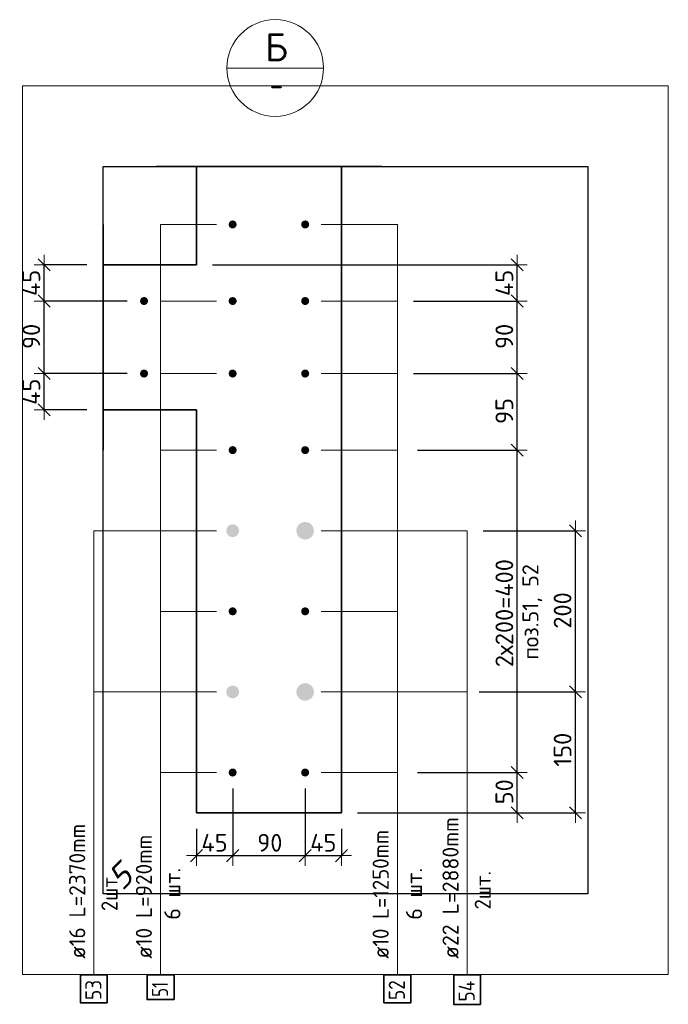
# Model space of a CAD drawing. Header units: millimetres. Extents: x 27309 to 183995, y -852 to 48500.
# Tile 85 of 93: x 179822 to 180627, y 30680 to 31901. Entities that reach past the tile are written whole.
import ezdxf

# ---------------------------------------------------------------- set-up
doc = ezdxf.new("R2010")
doc.units = ezdxf.units.MM
doc.header["$PDMODE"] = 65
for name, color, linetype, lineweight in [('Standard', 7, 'Continuous', 25), ('Арм.стержн. Выпуски', 180, 'Continuous', 35), ('Размерная линия_ общее', 7, 'Continuous', 13)]:
    doc.layers.add(name, color=color, linetype=linetype, lineweight=lineweight)
doc.styles.add('ISOCPEUR', font='ISOCPEUR')
doc.styles.add('ITALICT', font='ITALICT_.TTF')
doc.dimstyles.new('DIMSTYLE_3', dxfattribs={"dimtxt": 22, "dimasz": 25, "dimexe": 0, "dimexo": 0, "dimgap": 11, "dimtad": 2, "dimdec": 0, "dimrnd": 5, "dimzin": 12, "dimdsep": 46, "dimtxsty": 'ISOCPEUR', "dimblk1": 'ALL_ML_STRICH', "dimblk2": 'ALL_ML_STRICH', "dimsah": 1, "dimcen": 0, "dimclrd": 7, "dimclre": 256, "dimclrt": 7, "dimadec": 0, "dimazin": 0, "dimtfac": 1, "dimtdec": 0, "dimtix": 1, "dimtmove": 2, "dimatfit": 3, "dimfxl": 0, "dimtzin": 0, "dimlwd": 0, "dimlwe": -3, "dimarcsym": 0})
doc.dimstyles.new('DIMSTYLE_5', dxfattribs={"dimtxt": 22, "dimasz": 25, "dimexe": 0, "dimexo": 0, "dimgap": 11, "dimtad": 2, "dimdec": 0, "dimrnd": 5, "dimzin": 12, "dimdsep": 46, "dimtxsty": 'ISOCPEUR', "dimblk1": 'ALL_ML_STRICH', "dimblk2": 'ALL_ML_STRICH', "dimsah": 1, "dimcen": 0, "dimclrd": 7, "dimclre": 256, "dimclrt": 7, "dimadec": 0, "dimazin": 0, "dimtfac": 1, "dimtdec": 0, "dimtix": 1, "dimtmove": 2, "dimatfit": 3, "dimfxl": 0, "dimtvp": 1.2, "dimtzin": 0, "dimlwd": 0, "dimlwe": -3, "dimarcsym": 0})

# ---------------------------------------------------------------- blocks, each defined once
blk = doc.blocks.new('ALL_ML_STRICH')
at = {"color": 0, "linetype": 'ByBlock', "lineweight": -2}
for p, q in [((0, -0.5), (0, 0.5)), ((-1, 0), (0.5, 0)), ((-0.3, -0.3), (0.3, 0.3))]:
    blk.add_line(p, q, dxfattribs=at)
blk = doc.blocks.new('*D550')
at = {"layer": 'DEFPOINTS', "color": 7, "linetype": 'Continuous', "lineweight": 13, "transparency": 33554687}
for p in [(179975.3, 31462.4), (179852.2, 31417.4), (179925.3, 31417.4)]:
    blk.add_point(p, dxfattribs=at)
at = {"layer": 'Размерная линия_ общее', "color": 253, "linetype": 'Continuous', "lineweight": -2, "true_color": 0xa0a0a0, "transparency": 33554687}
for p, q in [((179955.3, 31462.4), (179852.2, 31462.4)), ((179905.3, 31417.4), (179852.2, 31417.4))]:
    blk.add_line(p, q, dxfattribs=at)
at = {"layer": 'Размерная линия_ общее', "color": 7, "linetype": 'Continuous', "lineweight": -2, "transparency": 33554687}
blk.add_line((179852.2, 31417.4), (179852.2, 31462.4), dxfattribs=at)
at = {"layer": 'Размерная линия_ общее', "color": 7, "linetype": 'Continuous', "lineweight": 13, "transparency": 33554687, "xscale": 25, "yscale": 25, "zscale": 25}
for p, rotation in [((179852.2, 31462.4), 90), ((179852.2, 31417.4), 270)]:
    blk.add_blockref('ALL_ML_STRICH', p, dxfattribs=dict(at, rotation=rotation))
at = {"layer": 'Размерная линия_ общее', "color": 7, "linetype": 'Continuous', "lineweight": 13, "transparency": 33554687, "insert": (179836.2, 31439.9), "char_height": 22, "width": 44, "attachment_point": 5, "rotation": 90, "style": 'ISOCPEUR'}
blk.add_mtext('\\A1;{45}', dxfattribs=at)
blk = doc.blocks.new('*D551')
at = {"layer": 'DEFPOINTS', "color": 7, "linetype": 'Continuous', "lineweight": 13, "transparency": 33554687}
for p in [(179975.3, 31552.4), (179852.2, 31462.4), (179975.3, 31462.4)]:
    blk.add_point(p, dxfattribs=at)
at = {"layer": 'Размерная линия_ общее', "color": 253, "linetype": 'Continuous', "lineweight": -2, "true_color": 0xa0a0a0, "transparency": 33554687}
for p, q in [((179955.3, 31552.4), (179852.2, 31552.4)), ((179955.3, 31462.4), (179852.2, 31462.4))]:
    blk.add_line(p, q, dxfattribs=at)
at = {"layer": 'Размерная линия_ общее', "color": 7, "linetype": 'Continuous', "lineweight": -2, "transparency": 33554687}
blk.add_line((179852.2, 31462.4), (179852.2, 31552.4), dxfattribs=at)
at = {"layer": 'Размерная линия_ общее', "color": 7, "linetype": 'Continuous', "lineweight": 13, "transparency": 33554687, "xscale": 25, "yscale": 25, "zscale": 25}
for p, rotation in [((179852.2, 31552.4), 90), ((179852.2, 31462.4), 270)]:
    blk.add_blockref('ALL_ML_STRICH', p, dxfattribs=dict(at, rotation=rotation))
at = {"layer": 'Размерная линия_ общее', "color": 7, "linetype": 'Continuous', "lineweight": 13, "transparency": 33554687, "insert": (179836.2, 31508.5), "char_height": 22, "width": 44, "attachment_point": 5, "rotation": 90, "style": 'ISOCPEUR'}
blk.add_mtext('\\A1;{90}', dxfattribs=at)
blk = doc.blocks.new('*D552')
at = {"layer": 'DEFPOINTS', "color": 7, "linetype": 'Continuous', "lineweight": 13, "transparency": 33554687}
for p in [(179925.3, 31597.4), (179852.2, 31552.4), (179975.3, 31552.4)]:
    blk.add_point(p, dxfattribs=at)
at = {"layer": 'Размерная линия_ общее', "color": 253, "linetype": 'Continuous', "lineweight": -2, "true_color": 0xa0a0a0, "transparency": 33554687}
for p, q in [((179905.3, 31597.4), (179852.2, 31597.4)), ((179955.3, 31552.4), (179852.2, 31552.4))]:
    blk.add_line(p, q, dxfattribs=at)
at = {"layer": 'Размерная линия_ общее', "color": 7, "linetype": 'Continuous', "lineweight": -2, "transparency": 33554687}
blk.add_line((179852.2, 31552.4), (179852.2, 31597.4), dxfattribs=at)
at = {"layer": 'Размерная линия_ общее', "color": 7, "linetype": 'Continuous', "lineweight": 13, "transparency": 33554687, "xscale": 25, "yscale": 25, "zscale": 25}
for p, rotation in [((179852.2, 31597.4), 90), ((179852.2, 31552.4), 270)]:
    blk.add_blockref('ALL_ML_STRICH', p, dxfattribs=dict(at, rotation=rotation))
at = {"layer": 'Размерная линия_ общее', "color": 7, "linetype": 'Continuous', "lineweight": 13, "transparency": 33554687, "insert": (179836.2, 31574.9), "char_height": 22, "width": 44, "attachment_point": 5, "rotation": 90, "style": 'ISOCPEUR'}
blk.add_mtext('\\A1;{45}', dxfattribs=at)
blk = doc.blocks.new('*D553')
at = {"layer": 'DEFPOINTS', "color": 7, "linetype": 'Continuous', "lineweight": 13, "transparency": 33554687}
for p in [(180086.1, 30967.4), (180041.1, 30917.4), (180041.1, 30864.3)]:
    blk.add_point(p, dxfattribs=at)
at = {"layer": 'Размерная линия_ общее', "color": 253, "linetype": 'Continuous', "lineweight": -2, "true_color": 0xa0a0a0, "transparency": 33554687}
for p, q in [((180086.1, 30947.4), (180086.1, 30864.3)), ((180041.1, 30897.4), (180041.1, 30864.3))]:
    blk.add_line(p, q, dxfattribs=at)
at = {"layer": 'Размерная линия_ общее', "color": 7, "linetype": 'Continuous', "lineweight": -2, "transparency": 33554687}
blk.add_line((180041.1, 30864.3), (180086.1, 30864.3), dxfattribs=at)
at = {"layer": 'Размерная линия_ общее', "color": 7, "linetype": 'Continuous', "lineweight": 13, "transparency": 33554687, "xscale": 25, "yscale": 25, "zscale": 25, "rotation": 180}
blk.add_blockref('ALL_ML_STRICH', (180041.1, 30864.3), dxfattribs=at)
at = {"layer": 'Размерная линия_ общее', "color": 7, "linetype": 'Continuous', "lineweight": 13, "transparency": 33554687, "xscale": 25, "yscale": 25, "zscale": 25}
blk.add_blockref('ALL_ML_STRICH', (180086.1, 30864.3), dxfattribs=at)
at = {"layer": 'Размерная линия_ общее', "color": 7, "linetype": 'Continuous', "lineweight": 13, "transparency": 33554687, "insert": (180063.6, 30880.3), "char_height": 22, "width": 44, "attachment_point": 5, "style": 'ISOCPEUR'}
blk.add_mtext('\\A1;{45}', dxfattribs=at)
blk = doc.blocks.new('*D554')
at = {"layer": 'DEFPOINTS', "color": 7, "linetype": 'Continuous', "lineweight": 13, "transparency": 33554687}
for p in [(180086.1, 30967.4), (180176.1, 30967.4), (180086.1, 30864.3)]:
    blk.add_point(p, dxfattribs=at)
at = {"layer": 'Размерная линия_ общее', "color": 253, "linetype": 'Continuous', "lineweight": -2, "true_color": 0xa0a0a0, "transparency": 33554687}
for p, q in [((180086.1, 30947.4), (180086.1, 30864.3)), ((180176.1, 30947.4), (180176.1, 30864.3))]:
    blk.add_line(p, q, dxfattribs=at)
at = {"layer": 'Размерная линия_ общее', "color": 7, "linetype": 'Continuous', "lineweight": -2, "transparency": 33554687}
blk.add_line((180086.1, 30864.3), (180176.1, 30864.3), dxfattribs=at)
at = {"layer": 'Размерная линия_ общее', "color": 7, "linetype": 'Continuous', "lineweight": 13, "transparency": 33554687, "xscale": 25, "yscale": 25, "zscale": 25, "rotation": 180}
blk.add_blockref('ALL_ML_STRICH', (180086.1, 30864.3), dxfattribs=at)
at = {"layer": 'Размерная линия_ общее', "color": 7, "linetype": 'Continuous', "lineweight": 13, "transparency": 33554687, "xscale": 25, "yscale": 25, "zscale": 25}
blk.add_blockref('ALL_ML_STRICH', (180176.1, 30864.3), dxfattribs=at)
at = {"layer": 'Размерная линия_ общее', "color": 7, "linetype": 'Continuous', "lineweight": 13, "transparency": 33554687, "insert": (180132.2, 30880.3), "char_height": 22, "width": 44, "attachment_point": 5, "style": 'ISOCPEUR'}
blk.add_mtext('\\A1;{90}', dxfattribs=at)
blk = doc.blocks.new('*D555')
at = {"layer": 'DEFPOINTS', "color": 7, "linetype": 'Continuous', "lineweight": 13, "transparency": 33554687}
for p in [(180176.1, 30967.4), (180221.1, 30917.4), (180176.1, 30864.3)]:
    blk.add_point(p, dxfattribs=at)
at = {"layer": 'Размерная линия_ общее', "color": 253, "linetype": 'Continuous', "lineweight": -2, "true_color": 0xa0a0a0, "transparency": 33554687}
for p, q in [((180176.1, 30947.4), (180176.1, 30864.3)), ((180221.1, 30897.4), (180221.1, 30864.3))]:
    blk.add_line(p, q, dxfattribs=at)
at = {"layer": 'Размерная линия_ общее', "color": 7, "linetype": 'Continuous', "lineweight": -2, "transparency": 33554687}
blk.add_line((180176.1, 30864.3), (180221.1, 30864.3), dxfattribs=at)
at = {"layer": 'Размерная линия_ общее', "color": 7, "linetype": 'Continuous', "lineweight": 13, "transparency": 33554687, "xscale": 25, "yscale": 25, "zscale": 25, "rotation": 180}
blk.add_blockref('ALL_ML_STRICH', (180176.1, 30864.3), dxfattribs=at)
at = {"layer": 'Размерная линия_ общее', "color": 7, "linetype": 'Continuous', "lineweight": 13, "transparency": 33554687, "xscale": 25, "yscale": 25, "zscale": 25}
blk.add_blockref('ALL_ML_STRICH', (180221.1, 30864.3), dxfattribs=at)
at = {"layer": 'Размерная линия_ общее', "color": 7, "linetype": 'Continuous', "lineweight": 13, "transparency": 33554687, "insert": (180198.6, 30880.3), "char_height": 22, "width": 44, "attachment_point": 5, "style": 'ISOCPEUR'}
blk.add_mtext('\\A1;{45}', dxfattribs=at)
blk = doc.blocks.new('*D556')
at = {"layer": 'DEFPOINTS', "color": 7, "linetype": 'Continuous', "lineweight": 13, "transparency": 33554687}
for p in [(180295.5, 30967.4), (180221.1, 30917.4), (180439.3, 30917.4)]:
    blk.add_point(p, dxfattribs=at)
at = {"layer": 'Размерная линия_ общее', "color": 253, "linetype": 'Continuous', "lineweight": -2, "true_color": 0xa0a0a0, "transparency": 33554687}
for p, q in [((180315.5, 30967.4), (180439.3, 30967.4)), ((180241.1, 30917.4), (180439.3, 30917.4))]:
    blk.add_line(p, q, dxfattribs=at)
at = {"layer": 'Размерная линия_ общее', "color": 7, "linetype": 'Continuous', "lineweight": -2, "transparency": 33554687}
blk.add_line((180439.3, 30917.4), (180439.3, 30967.4), dxfattribs=at)
at = {"layer": 'Размерная линия_ общее', "color": 7, "linetype": 'Continuous', "lineweight": 13, "transparency": 33554687, "xscale": 25, "yscale": 25, "zscale": 25}
for p, rotation in [((180439.3, 30967.4), 90), ((180439.3, 30917.4), 270)]:
    blk.add_blockref('ALL_ML_STRICH', p, dxfattribs=dict(at, rotation=rotation))
at = {"layer": 'Размерная линия_ общее', "color": 7, "linetype": 'Continuous', "lineweight": 13, "transparency": 33554687, "insert": (180423.3, 30943.5), "char_height": 22, "width": 44, "attachment_point": 5, "rotation": 90, "style": 'ISOCPEUR'}
blk.add_mtext('\\A1;{50}', dxfattribs=at)
blk = doc.blocks.new('*D557')
at = {"layer": 'DEFPOINTS', "color": 7, "linetype": 'Continuous', "lineweight": 13, "transparency": 33554687}
for p in [(180295.5, 31367.4), (180295.5, 30967.4), (180439.3, 30967.4)]:
    blk.add_point(p, dxfattribs=at)
at = {"layer": 'Размерная линия_ общее', "color": 253, "linetype": 'Continuous', "lineweight": -2, "true_color": 0xa0a0a0, "transparency": 33554687}
for p, q in [((180315.5, 31367.4), (180439.3, 31367.4)), ((180315.5, 30967.4), (180439.3, 30967.4))]:
    blk.add_line(p, q, dxfattribs=at)
at = {"layer": 'Размерная линия_ общее', "color": 7, "linetype": 'Continuous', "lineweight": -2, "transparency": 33554687}
blk.add_line((180439.3, 30967.4), (180439.3, 31367.4), dxfattribs=at)
at = {"layer": 'Размерная линия_ общее', "color": 7, "linetype": 'Continuous', "lineweight": 13, "transparency": 33554687, "xscale": 25, "yscale": 25, "zscale": 25}
for p, rotation in [((180439.3, 31367.4), 90), ((180439.3, 30967.4), 270)]:
    blk.add_blockref('ALL_ML_STRICH', p, dxfattribs=dict(at, rotation=rotation))
at = {"layer": 'Размерная линия_ общее', "color": 7, "linetype": 'Continuous', "lineweight": 13, "transparency": 33554687, "insert": (180412.3, 31098.1), "char_height": 22, "width": 1.1, "attachment_point": 1, "rotation": 90, "line_spacing_factor": 0.60241, "style": 'ISOCPEUR'}
blk.add_mtext('2х200=400', dxfattribs=at)
blk = doc.blocks.new('*D558')
at = {"layer": 'DEFPOINTS', "color": 7, "linetype": 'Continuous', "lineweight": 13, "transparency": 33554687}
for p in [(180290.5, 31462.4), (180295.5, 31367.4), (180439.3, 31367.4)]:
    blk.add_point(p, dxfattribs=at)
at = {"layer": 'Размерная линия_ общее', "color": 253, "linetype": 'Continuous', "lineweight": -2, "true_color": 0xa0a0a0, "transparency": 33554687}
for p, q in [((180310.5, 31462.4), (180439.3, 31462.4)), ((180315.5, 31367.4), (180439.3, 31367.4))]:
    blk.add_line(p, q, dxfattribs=at)
at = {"layer": 'Размерная линия_ общее', "color": 7, "linetype": 'Continuous', "lineweight": -2, "transparency": 33554687}
blk.add_line((180439.3, 31367.4), (180439.3, 31462.4), dxfattribs=at)
at = {"layer": 'Размерная линия_ общее', "color": 7, "linetype": 'Continuous', "lineweight": 13, "transparency": 33554687, "xscale": 25, "yscale": 25, "zscale": 25}
for p, rotation in [((180439.3, 31462.4), 90), ((180439.3, 31367.4), 270)]:
    blk.add_blockref('ALL_ML_STRICH', p, dxfattribs=dict(at, rotation=rotation))
at = {"layer": 'Размерная линия_ общее', "color": 7, "linetype": 'Continuous', "lineweight": 13, "transparency": 33554687, "insert": (180423.3, 31416), "char_height": 22, "width": 44, "attachment_point": 5, "rotation": 90, "style": 'ISOCPEUR'}
blk.add_mtext('\\A1;{95}', dxfattribs=at)
blk = doc.blocks.new('*D559')
at = {"layer": 'DEFPOINTS', "color": 7, "linetype": 'Continuous', "lineweight": 13, "transparency": 33554687}
for p in [(180290.5, 31552.4), (180290.5, 31462.4), (180439.3, 31462.4)]:
    blk.add_point(p, dxfattribs=at)
at = {"layer": 'Размерная линия_ общее', "color": 253, "linetype": 'Continuous', "lineweight": -2, "true_color": 0xa0a0a0, "transparency": 33554687}
for p, q in [((180310.5, 31552.4), (180439.3, 31552.4)), ((180310.5, 31462.4), (180439.3, 31462.4))]:
    blk.add_line(p, q, dxfattribs=at)
at = {"layer": 'Размерная линия_ общее', "color": 7, "linetype": 'Continuous', "lineweight": -2, "transparency": 33554687}
blk.add_line((180439.3, 31462.4), (180439.3, 31552.4), dxfattribs=at)
at = {"layer": 'Размерная линия_ общее', "color": 7, "linetype": 'Continuous', "lineweight": 13, "transparency": 33554687, "xscale": 25, "yscale": 25, "zscale": 25}
for p, rotation in [((180439.3, 31552.4), 90), ((180439.3, 31462.4), 270)]:
    blk.add_blockref('ALL_ML_STRICH', p, dxfattribs=dict(at, rotation=rotation))
at = {"layer": 'Размерная линия_ общее', "color": 7, "linetype": 'Continuous', "lineweight": 13, "transparency": 33554687, "insert": (180423.3, 31508.5), "char_height": 22, "width": 44, "attachment_point": 5, "rotation": 90, "style": 'ISOCPEUR'}
blk.add_mtext('\\A1;{90}', dxfattribs=at)
blk = doc.blocks.new('*D560')
at = {"layer": 'DEFPOINTS', "color": 7, "linetype": 'Continuous', "lineweight": 13, "transparency": 33554687}
for p in [(180041.1, 31597.4), (180290.5, 31552.4), (180439.3, 31552.4)]:
    blk.add_point(p, dxfattribs=at)
at = {"layer": 'Размерная линия_ общее', "color": 253, "linetype": 'Continuous', "lineweight": -2, "true_color": 0xa0a0a0, "transparency": 33554687}
for p, q in [((180061.1, 31597.4), (180439.3, 31597.4)), ((180310.5, 31552.4), (180439.3, 31552.4))]:
    blk.add_line(p, q, dxfattribs=at)
at = {"layer": 'Размерная линия_ общее', "color": 7, "linetype": 'Continuous', "lineweight": -2, "transparency": 33554687}
blk.add_line((180439.3, 31552.4), (180439.3, 31597.4), dxfattribs=at)
at = {"layer": 'Размерная линия_ общее', "color": 7, "linetype": 'Continuous', "lineweight": 13, "transparency": 33554687, "xscale": 25, "yscale": 25, "zscale": 25}
for p, rotation in [((180439.3, 31597.4), 90), ((180439.3, 31552.4), 270)]:
    blk.add_blockref('ALL_ML_STRICH', p, dxfattribs=dict(at, rotation=rotation))
at = {"layer": 'Размерная линия_ общее', "color": 7, "linetype": 'Continuous', "lineweight": 13, "transparency": 33554687, "insert": (180423.3, 31574.9), "char_height": 22, "width": 44, "attachment_point": 5, "rotation": 90, "style": 'ISOCPEUR'}
blk.add_mtext('\\A1;{45}', dxfattribs=at)
blk = doc.blocks.new('*D561')
at = {"layer": 'DEFPOINTS', "color": 7, "linetype": 'Continuous', "lineweight": 13, "transparency": 33554687}
for p in [(180372.1, 31067.4), (180221.1, 30917.4), (180511.6, 30917.4)]:
    blk.add_point(p, dxfattribs=at)
at = {"layer": 'Размерная линия_ общее', "color": 253, "linetype": 'Continuous', "lineweight": -2, "true_color": 0xa0a0a0, "transparency": 33554687}
for p, q in [((180392.1, 31067.4), (180511.6, 31067.4)), ((180241.1, 30917.4), (180511.6, 30917.4))]:
    blk.add_line(p, q, dxfattribs=at)
at = {"layer": 'Размерная линия_ общее', "color": 7, "linetype": 'Continuous', "lineweight": -2, "transparency": 33554687}
blk.add_line((180511.6, 30917.4), (180511.6, 31067.4), dxfattribs=at)
at = {"layer": 'Размерная линия_ общее', "color": 7, "linetype": 'Continuous', "lineweight": 13, "transparency": 33554687, "xscale": 25, "yscale": 25, "zscale": 25}
for p, rotation in [((180511.6, 31067.4), 90), ((180511.6, 30917.4), 270)]:
    blk.add_blockref('ALL_ML_STRICH', p, dxfattribs=dict(at, rotation=rotation))
at = {"layer": 'Размерная линия_ общее', "color": 7, "linetype": 'Continuous', "lineweight": 13, "transparency": 33554687, "insert": (180495.6, 30995.7), "char_height": 22, "width": 66, "attachment_point": 5, "rotation": 90, "style": 'ISOCPEUR'}
blk.add_mtext('\\A1;{150}', dxfattribs=at)
blk = doc.blocks.new('*D562')
at = {"layer": 'DEFPOINTS', "color": 7, "linetype": 'Continuous', "lineweight": 13, "transparency": 33554687}
for p in [(180377.2, 31267.4), (180372.1, 31067.4), (180511.6, 31067.4)]:
    blk.add_point(p, dxfattribs=at)
at = {"layer": 'Размерная линия_ общее', "color": 253, "linetype": 'Continuous', "lineweight": -2, "true_color": 0xa0a0a0, "transparency": 33554687}
for p, q in [((180397.2, 31267.4), (180511.6, 31267.4)), ((180392.1, 31067.4), (180511.6, 31067.4))]:
    blk.add_line(p, q, dxfattribs=at)
at = {"layer": 'Размерная линия_ общее', "color": 7, "linetype": 'Continuous', "lineweight": -2, "transparency": 33554687}
blk.add_line((180511.6, 31067.4), (180511.6, 31267.4), dxfattribs=at)
at = {"layer": 'Размерная линия_ общее', "color": 7, "linetype": 'Continuous', "lineweight": 13, "transparency": 33554687, "xscale": 25, "yscale": 25, "zscale": 25}
for p, rotation in [((180511.6, 31267.4), 90), ((180511.6, 31067.4), 270)]:
    blk.add_blockref('ALL_ML_STRICH', p, dxfattribs=dict(at, rotation=rotation))
at = {"layer": 'Размерная линия_ общее', "color": 7, "linetype": 'Continuous', "lineweight": 13, "transparency": 33554687, "insert": (180495.6, 31168.5), "char_height": 22, "width": 66, "attachment_point": 5, "rotation": 90, "style": 'ISOCPEUR'}
blk.add_mtext('\\A1;{200}', dxfattribs=at)

msp = doc.modelspace()

# ---------------------------------------------------------------- hatches: boundary and pattern name
at = {"layer": 'Арм.стержн. Выпуски', "linetype": 'Continuous', "lineweight": 35, "transparency": 33554687}
for color, points in [(4, [(180091.1, 31647.4), (180090.7, 31649.3), (180089.6, 31651), (180088, 31652), (180086.1, 31652.4), (180084.2, 31652), (180082.5, 31651), (180081.5, 31649.3), (180081.1, 31647.4), (180081.5, 31645.5), (180082.5, 31643.9), (180084.2, 31642.8), (180086.1, 31642.4), (180088, 31642.8), (180089.6, 31643.9), (180090.7, 31645.5)]), (4, [(180181.1, 31647.4), (180180.7, 31649.3), (180179.6, 31651), (180178, 31652), (180176.1, 31652.4), (180174.2, 31652), (180172.5, 31651), (180171.5, 31649.3), (180171.1, 31647.4), (180171.5, 31645.5), (180172.5, 31643.9), (180174.2, 31642.8), (180176.1, 31642.4), (180178, 31642.8), (180179.6, 31643.9), (180180.7, 31645.5)]), (4, [(179981.1, 31552.4), (179980.7, 31554.3), (179979.6, 31556), (179978, 31557), (179976.1, 31557.4), (179974.2, 31557), (179972.5, 31556), (179971.5, 31554.3), (179971.1, 31552.4), (179971.5, 31550.5), (179972.5, 31548.9), (179974.2, 31547.8), (179976.1, 31547.4), (179978, 31547.8), (179979.6, 31548.9), (179980.7, 31550.5)]), (4, [(180091.1, 31552.4), (180090.7, 31554.3), (180089.6, 31556), (180088, 31557), (180086.1, 31557.4), (180084.2, 31557), (180082.5, 31556), (180081.5, 31554.3), (180081.1, 31552.4), (180081.5, 31550.5), (180082.5, 31548.9), (180084.2, 31547.8), (180086.1, 31547.4), (180088, 31547.8), (180089.6, 31548.9), (180090.7, 31550.5)]), (4, [(180181.1, 31552.4), (180180.7, 31554.3), (180179.6, 31556), (180178, 31557), (180176.1, 31557.4), (180174.2, 31557), (180172.5, 31556), (180171.5, 31554.3), (180171.1, 31552.4), (180171.5, 31550.5), (180172.5, 31548.9), (180174.2, 31547.8), (180176.1, 31547.4), (180178, 31547.8), (180179.6, 31548.9), (180180.7, 31550.5)]), (4, [(179981.1, 31462.4), (179980.7, 31464.3), (179979.6, 31466), (179978, 31467), (179976.1, 31467.4), (179974.2, 31467), (179972.5, 31466), (179971.5, 31464.3), (179971.1, 31462.4), (179971.5, 31460.5), (179972.5, 31458.9), (179974.2, 31457.8), (179976.1, 31457.4), (179978, 31457.8), (179979.6, 31458.9), (179980.7, 31460.5)]), (4, [(180091.1, 31462.4), (180090.7, 31464.3), (180089.6, 31466), (180088, 31467), (180086.1, 31467.4), (180084.2, 31467), (180082.5, 31466), (180081.5, 31464.3), (180081.1, 31462.4), (180081.5, 31460.5), (180082.5, 31458.9), (180084.2, 31457.8), (180086.1, 31457.4), (180088, 31457.8), (180089.6, 31458.9), (180090.7, 31460.5)]), (4, [(180181.1, 31462.4), (180180.7, 31464.3), (180179.6, 31466), (180178, 31467), (180176.1, 31467.4), (180174.2, 31467), (180172.5, 31466), (180171.5, 31464.3), (180171.1, 31462.4), (180171.5, 31460.5), (180172.5, 31458.9), (180174.2, 31457.8), (180176.1, 31457.4), (180178, 31457.8), (180179.6, 31458.9), (180180.7, 31460.5)]), (4, [(180091.1, 31367.4), (180090.7, 31369.3), (180089.6, 31371), (180088, 31372), (180086.1, 31372.4), (180084.2, 31372), (180082.5, 31371), (180081.5, 31369.3), (180081.1, 31367.4), (180081.5, 31365.5), (180082.5, 31363.9), (180084.2, 31362.8), (180086.1, 31362.4), (180088, 31362.8), (180089.6, 31363.9), (180090.7, 31365.5)]), (4, [(180181.1, 31367.4), (180180.7, 31369.3), (180179.6, 31371), (180178, 31372), (180176.1, 31372.4), (180174.2, 31372), (180172.5, 31371), (180171.5, 31369.3), (180171.1, 31367.4), (180171.5, 31365.5), (180172.5, 31363.9), (180174.2, 31362.8), (180176.1, 31362.4), (180178, 31362.8), (180179.6, 31363.9), (180180.7, 31365.5)]), (7, [(180094.1, 31267.4), (180093.5, 31270.5), (180091.7, 31273.1), (180089.1, 31274.8), (180086.1, 31275.4), (180083, 31274.8), (180080.4, 31273.1), (180078.7, 31270.5), (180078.1, 31267.4), (180078.7, 31264.4), (180080.4, 31261.8), (180083, 31260), (180086.1, 31259.4), (180089.1, 31260), (180091.7, 31261.8), (180093.5, 31264.4)]), (7, [(180187.1, 31267.4), (180186.2, 31271.6), (180183.9, 31275.2), (180180.3, 31277.6), (180176.1, 31278.4), (180171.9, 31277.6), (180168.3, 31275.2), (180165.9, 31271.6), (180165.1, 31267.4), (180165.9, 31263.2), (180168.3, 31259.6), (180171.9, 31257.3), (180176.1, 31256.4), (180180.3, 31257.3), (180183.9, 31259.6), (180186.2, 31263.2)]), (4, [(180091.1, 31167.4), (180090.7, 31169.3), (180089.6, 31171), (180088, 31172), (180086.1, 31172.4), (180084.2, 31172), (180082.5, 31171), (180081.5, 31169.3), (180081.1, 31167.4), (180081.5, 31165.5), (180082.5, 31163.9), (180084.2, 31162.8), (180086.1, 31162.4), (180088, 31162.8), (180089.6, 31163.9), (180090.7, 31165.5)]), (4, [(180181.1, 31167.4), (180180.7, 31169.3), (180179.6, 31171), (180178, 31172), (180176.1, 31172.4), (180174.2, 31172), (180172.5, 31171), (180171.5, 31169.3), (180171.1, 31167.4), (180171.5, 31165.5), (180172.5, 31163.9), (180174.2, 31162.8), (180176.1, 31162.4), (180178, 31162.8), (180179.6, 31163.9), (180180.7, 31165.5)]), (7, [(180187.1, 31067.4), (180186.2, 31071.6), (180183.9, 31075.2), (180180.3, 31077.6), (180176.1, 31078.4), (180171.9, 31077.6), (180168.3, 31075.2), (180165.9, 31071.6), (180165.1, 31067.4), (180165.9, 31063.2), (180168.3, 31059.6), (180171.9, 31057.3), (180176.1, 31056.4), (180180.3, 31057.3), (180183.9, 31059.6), (180186.2, 31063.2)]), (7, [(180094.1, 31067.4), (180093.5, 31070.5), (180091.7, 31073.1), (180089.1, 31074.8), (180086.1, 31075.4), (180083, 31074.8), (180080.4, 31073.1), (180078.7, 31070.5), (180078.1, 31067.4), (180078.7, 31064.4), (180080.4, 31061.8), (180083, 31060), (180086.1, 31059.4), (180089.1, 31060), (180091.7, 31061.8), (180093.5, 31064.4)]), (4, [(180091.1, 30967.4), (180090.7, 30969.3), (180089.6, 30971), (180088, 30972), (180086.1, 30972.4), (180084.2, 30972), (180082.5, 30971), (180081.5, 30969.3), (180081.1, 30967.4), (180081.5, 30965.5), (180082.5, 30963.9), (180084.2, 30962.8), (180086.1, 30962.4), (180088, 30962.8), (180089.6, 30963.9), (180090.7, 30965.5)]), (4, [(180181.1, 30967.4), (180180.7, 30969.3), (180179.6, 30971), (180178, 30972), (180176.1, 30972.4), (180174.2, 30972), (180172.5, 30971), (180171.5, 30969.3), (180171.1, 30967.4), (180171.5, 30965.5), (180172.5, 30963.9), (180174.2, 30962.8), (180176.1, 30962.4), (180178, 30962.8), (180179.6, 30963.9), (180180.7, 30965.5)])]:
    msp.add_hatch(color=color, dxfattribs=at).paths.add_polyline_path(points)

# ---------------------------------------------------------------- linework, layer by layer
at = {"color": 7, "linetype": 'Continuous', "lineweight": 35, "transparency": 33554687}
for p, q in [((179991.1, 31719.3), (180271.1, 31719.3)), ((180041.1, 31597.4), (180041.1, 31719.3)), ((180221.1, 31719.3), (180221.1, 30917.4)), ((180041.1, 30917.4), (180041.1, 31417.4)), ((180221.1, 30917.4), (180041.1, 30917.4))]:
    msp.add_line(p, q, dxfattribs=at)
at = {"layer": 'Standard', "color": 7, "linetype": 'Continuous', "lineweight": 13, "transparency": 33554687}
msp.add_line((180078.9, 31841.5), (180198.9, 31841.5), dxfattribs=at)
at = {"layer": 'Standard', "color": 52, "linetype": 'Continuous', "lineweight": -3, "transparency": 33554687}
for p, q in [((179925.3, 31719.3), (180526.8, 31719.3)), ((179925.3, 30817), (179925.3, 31719.3)), ((179925.3, 31719.3), (180526.8, 31719.3)), ((179925.3, 30817), (179925.3, 31719.3)), ((180526.8, 31719.3), (180526.8, 30817)), ((180526.8, 31719.3), (180526.8, 30817)), ((180526.8, 30817), (179925.3, 30817)), ((180526.8, 30817), (179925.3, 30817))]:
    msp.add_line(p, q, dxfattribs=at)
at = {"layer": 'Standard', "color": 7, "linetype": 'Continuous', "lineweight": 13, "transparency": 33554687}
msp.add_lwpolyline([(179825.3, 30717), (180626.8, 30717), (180626.8, 31819.3), (179825.3, 31819.3), (179825.3, 30717)], dxfattribs=at)
msp.add_circle((180138.9, 31841.5), 60, dxfattribs=at)
at = {"layer": 'Арм.стержн. Выпуски', "color": 7, "linetype": 'Continuous', "lineweight": 13, "transparency": 33554687}
for p, q in [((180377.2, 30716.5), (180377.2, 30946.5)), ((179913.8, 30716.5), (179913.8, 30942.5)), ((180290.5, 30716.5), (180290.5, 30938.5)), ((179996.6, 30716.5), (179996.6, 30928.5))]:
    msp.add_line(p, q, dxfattribs=at)
for points in [[(179996.6, 30928.5), (179996.6, 31647.4), (180066.1, 31647.4)], [(180290.5, 30938.5), (180290.5, 31647.4), (180196.1, 31647.4)], [(179996.6, 30928.5), (179996.6, 31552.4), (180066.1, 31552.4)], [(180290.5, 30938.5), (180290.5, 31552.4), (180196.1, 31552.4)], [(179996.6, 30928.5), (179996.6, 31462.4), (180066.1, 31462.4)], [(180290.5, 30938.5), (180290.5, 31462.4), (180196.1, 31462.4)], [(179996.6, 30928.5), (179996.6, 31367.4), (180066.1, 31367.4)], [(180290.5, 30938.5), (180290.5, 31367.4), (180196.1, 31367.4)], [(179913.8, 30942.5), (179913.8, 31267.4), (180066.1, 31267.4)], [(180377.2, 30946.5), (180377.2, 31267.4), (180196.1, 31267.4)], [(179996.6, 30928.5), (179996.6, 31167.4), (180066.1, 31167.4)], [(180290.5, 30938.5), (180290.5, 31167.4), (180196.1, 31167.4)], [(179913.8, 30942.5), (179913.8, 31067.4), (180066.1, 31067.4)], [(180377.2, 30946.5), (180377.2, 31067.4), (180196.1, 31067.4)], [(179996.6, 30928.5), (179996.6, 30967.4), (180066.1, 30967.4)], [(180290.5, 30938.5), (180290.5, 30967.4), (180196.1, 30967.4)]]:
    msp.add_lwpolyline(points, dxfattribs=at)
at = {"layer": 'Арм.стержн. Выпуски', "color": 7, "linetype": 'Continuous', "lineweight": 35, "transparency": 33554687}
for points in [[(179930.5, 30681.8), (179930.5, 30716.5), (179897.2, 30716.5), (179897.2, 30681.8), (179930.5, 30681.8)], [(180013.3, 30685.8), (180013.3, 30716.5), (179979.9, 30716.5), (179979.9, 30685.8), (180013.3, 30685.8)], [(180307.2, 30681.8), (180307.2, 30716.5), (180273.8, 30716.5), (180273.8, 30681.8), (180307.2, 30681.8)], [(180393.8, 30679.8), (180393.8, 30716.5), (180360.5, 30716.5), (180360.5, 30679.8), (180393.8, 30679.8)]]:
    msp.add_lwpolyline(points, dxfattribs=at)
at = {"layer": 'Размерная линия_ общее', "color": 7, "linetype": 'Continuous', "lineweight": 35, "transparency": 33554687}
for p, q in [((179925.3, 31367.4), (179925.3, 31647.4)), ((179925.3, 31597.4), (180041.1, 31597.4)), ((180041.1, 31417.4), (179925.3, 31417.4))]:
    msp.add_line(p, q, dxfattribs=at)

# ---------------------------------------------------------------- texts
at = {"layer": 'Standard', "color": 7, "linetype": 'Continuous', "lineweight": 13, "transparency": 33554687, "attachment_point": 5, "style": 'ISOCPEUR'}
for s, insert, char_height, width in [('\\A1;{\\fISOCPEUR|i0|b0;\\H35.000000;\\W1.000000;\\C7;Б}\\P', (180140.5, 31867.3), 35, 42), ('\\A1;{\\fISOCPEUR|i0|b0;\\H25.000000;\\W1.000000;\\C7;-}\\P', (180140.5, 31820.2), 25, 27.222)]:
    msp.add_mtext(s, dxfattribs=dict(at, insert=insert, char_height=char_height, width=width))
at = {"layer": 'Standard', "color": 7, "linetype": 'Continuous', "lineweight": 13, "transparency": 33554687, "attachment_point": 5}
for s, insert, char_height, width, rotation, style in [('\\A1;{\\fISOCPEUR|i0|b0;\\H20.000000;\\W1.000000;\\C7;поз.51, 52}\\P', (180458, 31166.7), 20, 127.365, 90, 'ISOCPEUR'), ('\\A1;{\\fItalicT|i0|b0;\\H30.000000;\\W1.000000;\\C7;5}\\P', (179946.5, 30838.2), 30, 45.853, 45, 'ITALICT'), ('\\A1;{\\fISOCPEUR|i0|b0;\\H20.000000;\\W1.000000;\\C7;6 шт.}\\P', (180011.2, 30817), 20, 77.444, 90, 'ISOCPEUR'), ('\\A1;{\\fISOCPEUR|i0|b0;\\H20.000000;\\W1.000000;\\C7;6 шт.}\\P', (180311.2, 30817), 20, 77.444, 90, 'ISOCPEUR')]:
    msp.add_mtext(s, dxfattribs=dict(at, insert=insert, char_height=char_height, width=width, rotation=rotation, style=style))
at = {"layer": 'Арм.стержн. Выпуски', "color": 7, "linetype": 'Continuous', "lineweight": 25, "transparency": 33554687, "char_height": 20, "attachment_point": 7, "rotation": 90, "style": 'ISOCPEUR'}
for s, insert, width in [('\\W0.96;ø16 L=2370mm ', (179903.2, 30736.5), 195.502), ('\\W0.98;ø22 L=2880mm ', (180366.5, 30736.5), 199.696), ('\\W0.94;ø10 L=1250mm ', (180279.8, 30736.5), 191.307), ('\\W0.96;ø10 L=920mm ', (179985.9, 30736.5), 181.481), ('\\W0.94;2шт. ', (179943.2, 30795.5), 77.419), ('\\W0.94;2шт. ', (180406.5, 30797.5), 77.419), ('\\W0.87;53', (179923.2, 30685.2), 36.721), ('\\W0.75;51', (180005.9, 30689.2), 31.485), ('\\W0.87;52', (180299.8, 30685.2), 36.721), ('\\W0.88;54', (180386.5, 30683.2), 38.8)]:
    msp.add_mtext(s, dxfattribs=dict(at, insert=insert, width=width))

# ---------------------------------------------------------------- dimensions: what is measured, and where the dimension line sits
at = {"layer": 'Размерная линия_ общее', "color": 7, "linetype": 'Continuous', "lineweight": 13, "transparency": 33554687}
for base, p1, p2, dimstyle, picture, middle in [((179852.2, 31597.4), (179955.3, 31552.4), (179905.3, 31597.4), 'DIMSTYLE_5', '*D552', (179836.2, 31574.9)), ((180439.3, 31597.4), (180310.5, 31552.4), (180061.1, 31597.4), 'DIMSTYLE_5', '*D560', (180423.3, 31574.9)), ((179852.2, 31552.4), (179955.3, 31462.4), (179955.3, 31552.4), 'DIMSTYLE_3', '*D551', (179836.2, 31508.5)), ((180439.3, 31552.4), (180310.5, 31462.4), (180310.5, 31552.4), 'DIMSTYLE_3', '*D559', (180423.3, 31508.5)), ((179852.2, 31462.4), (179905.3, 31417.4), (179955.3, 31462.4), 'DIMSTYLE_5', '*D550', (179836.2, 31439.9)), ((180439.3, 31462.4), (180315.5, 31367.4), (180310.5, 31462.4), 'DIMSTYLE_3', '*D558', (180423.3, 31416)), ((180511.6, 31267.4), (180392.1, 31067.4), (180397.2, 31267.4), 'DIMSTYLE_3', '*D562', (180495.6, 31168.5)), ((180511.6, 31067.4), (180241.1, 30917.4), (180392.1, 31067.4), 'DIMSTYLE_3', '*D561', (180495.6, 30995.7)), ((180439.3, 30967.4), (180241.1, 30917.4), (180315.5, 30967.4), 'DIMSTYLE_3', '*D556', (180423.3, 30943.5))]:
    dim = msp.add_linear_dim(base=base, p1=p1, p2=p2, angle=90, dimstyle=dimstyle, override={"dimpost": '<>', "dimclrd": 7, "dimclre": 253, "dimclrt": 7, "dimlwd": 0, "dimlwe": 65533}, dxfattribs=at)
    dim.commit()
    dim.dimension.update_dxf_attribs({"geometry": picture, "text_midpoint": middle, "dimtype": 160})
dim = msp.add_linear_dim(base=(180439.3, 31367.4), p1=(180315.5, 30967.4), p2=(180315.5, 31367.4), angle=90, text='2х200=400', dimstyle='DIMSTYLE_3', override={"dimpost": '<>', "dimclrd": 7, "dimclre": 253, "dimclrt": 7, "dimlwd": 0, "dimlwe": 65533}, dxfattribs=at)
dim.commit()
dim.dimension.update_dxf_attribs({"geometry": '*D557', "text_midpoint": (180428.3, 31167.4), "dimtype": 160})
for base, p1, p2, dimstyle, picture, middle in [((180086.1, 30864.3), (180041.1, 30897.4), (180086.1, 30947.4), 'DIMSTYLE_5', '*D553', (180063.6, 30880.3)), ((180176.1, 30864.3), (180086.1, 30947.4), (180176.1, 30947.4), 'DIMSTYLE_3', '*D554', (180132.2, 30880.3)), ((180221.1, 30864.3), (180176.1, 30947.4), (180221.1, 30897.4), 'DIMSTYLE_5', '*D555', (180198.6, 30880.3))]:
    dim = msp.add_linear_dim(base=base, p1=p1, p2=p2, dimstyle=dimstyle, override={"dimpost": '<>', "dimclrd": 7, "dimclre": 253, "dimclrt": 7, "dimlwd": 0, "dimlwe": 65533}, dxfattribs=at)
    dim.commit()
    dim.dimension.update_dxf_attribs({"geometry": picture, "text_midpoint": middle, "dimtype": 160})

doc.saveas('drawing.dxf')
